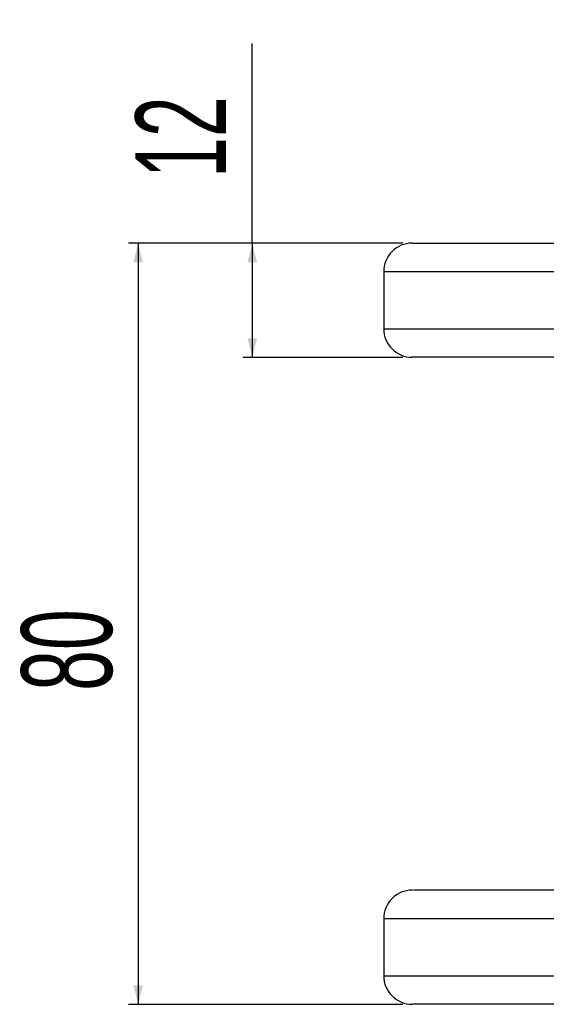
# Model space of a CAD drawing. Header units: millimetres. Extents: x 10 to 1179, y 10 to 831.
# Tile 1 of 80: x 329 to 384, y 66 to 170. Entities that reach past the tile are written whole.
import ezdxf

# ---------------------------------------------------------------- set-up
doc = ezdxf.new("R2010")
doc.units = ezdxf.units.MM
doc.linetypes.add('HIDDEN', pattern=[1.905, 1.27, -0.635])
doc.layers.add('FORMAT', color=7, linetype='Continuous')
doc.styles.add('SLDTEXTSTYLE2', font='TXT', dxfattribs={"width": 0.605})
doc.dimstyles.new('SLDDIMSTYLE1', dxfattribs={"dimtxt": 9.245947, "dimasz": 2, "dimexe": 0, "dimexo": 0.0625, "dimgap": 2.311487, "dimtad": 1, "dimrnd": 1e-09, "dimzin": 12, "dimdsep": 46, "dimtxsty": 'SLDTEXTSTYLE2', "dimsah": 1, "dimcen": 0.09, "dimadec": 0, "dimazin": 3, "dimtfac": 1, "dimtofl": 0, "dimtmove": 0, "dimatfit": 3, "dimfxl": 0, "dimfrac": 2, "dimtolj": 1, "dimtzin": 12, "dimarcsym": 0})

# ---------------------------------------------------------------- blocks, each defined once
blk = doc.blocks.new('_D_8')
at = {"layer": 'FORMAT'}
for p, q in [((368.81, 146.27), (339.99, 146.27)), ((340.99, 146.27), (340.99, 66.27)), ((368.81, 66.27), (339.99, 66.27))]:
    blk.add_line(p, q, dxfattribs=at)
for points in [[(340.99, 146.27), (340.49, 144.27), (341.49, 144.27)], [(340.99, 66.27), (341.49, 68.27), (340.49, 68.27)]]:
    blk.add_solid(points, dxfattribs=at)
at = {"layer": 'FORMAT', "insert": (328.71, 99.22), "char_height": 9.525, "attachment_point": 1, "rotation": 90, "style": 'SLDTEXTSTYLE2'}
blk.add_mtext('80', dxfattribs=at)
blk = doc.blocks.new('_D_9')
at = {"layer": 'FORMAT'}
for p, q in [((352.99, 146.27), (352.99, 167.24)), ((368.81, 146.27), (351.99, 146.27)), ((352.99, 146.27), (352.99, 134.27)), ((368.81, 134.27), (351.99, 134.27))]:
    blk.add_line(p, q, dxfattribs=at)
for points in [[(352.99, 146.27), (352.49, 144.27), (353.49, 144.27)], [(352.99, 134.27), (353.49, 136.27), (352.49, 136.27)]]:
    blk.add_solid(points, dxfattribs=at)
at = {"layer": 'FORMAT', "insert": (340.71, 153.13), "char_height": 9.525, "attachment_point": 1, "rotation": 90, "style": 'SLDTEXTSTYLE2'}
blk.add_mtext('12', dxfattribs=at)

msp = doc.modelspace()

# ---------------------------------------------------------------- linework, layer by layer
at = {"color": 7, "linetype": 'HIDDEN', "lineweight": 18}
for p, q in [((369.8, 146.274), (369.869, 146.274)), ((369.8, 134.274), (369.812, 134.274)), ((369.894, 134.276), (369.806, 134.274)), ((369.8, 78.274), (369.869, 78.274)), ((369.894, 66.276), (369.806, 66.274))]:
    msp.add_line(p, q, dxfattribs=at)
at = {"color": 7, "linetype": 'Continuous', "lineweight": 25}
for p, q in [((366.796, 143.274), (366.796, 137.274)), ((366.83, 143.274), (366.827, 143.274)), ((432.654, 78.274), (369.915, 78.274)), ((366.796, 75.274), (366.796, 69.274)), ((366.83, 75.274), (366.827, 75.274))]:
    msp.add_line(p, q, dxfattribs=at)
for centre, start, end in [((369.797, 143.275), 89.95169, 180.10629), ((369.799, 137.274), 180.01752, 270.12317), ((369.797, 75.275), 89.95165, 180.10637), ((369.799, 69.274), 180.0175, 270.12319)]:
    msp.add_arc(centre, 3, start, end, dxfattribs=at)
for points, knots in [([(369.823, 146.274), (369.816, 146.274), (369.798, 146.274), (370.074, 146.274), (370.5, 146.274), (370.97, 146.274), (371.578, 146.274), (372.448, 146.274), (373.865, 146.274), (375.383, 146.274), (377.105, 146.274), (378.522, 146.274), (380.082, 146.274), (382.376, 146.274), (386.499, 146.274), (392.367, 146.274), (398.585, 146.274), (403.252, 146.274), (406.34, 146.274), (408.611, 146.274), (410.753, 146.274), (413.474, 146.274), (416.086, 146.274), (418.473, 146.274), (420.67, 146.274), (423.945, 146.274), (427.295, 146.274), (430.584, 146.274), (431.965, 146.274), (432.654, 146.274)], [0, 0, 0, 0, 0.0129249, 0.0348852, 0.0568922, 0.0779782, 0.0990331, 0.1209699, 0.1429558, 0.1879146, 0.2107758, 0.2336155, 0.2556379, 0.2776705, 0.3239522, 0.4088152, 0.4941267, 0.5491884, 0.5770701, 0.6048633, 0.6301893, 0.6555549, 0.708253, 0.7335214, 0.7587973, 0.8107171, 0.9050524, 0.9525788, 1, 1, 1, 1]), ([(366.806, 137.274), (366.802, 137.274), (366.792, 137.274), (366.802, 137.274), (366.808, 137.274)], [0, 0, 0, 0, 0.3916197, 1, 1, 1, 1]), ([(432.654, 134.274), (431.903, 134.274), (430.397, 134.274), (427.675, 134.274), (424.985, 134.274), (422.232, 134.274), (419.319, 134.274), (416.199, 134.274), (412.968, 134.274), (409.821, 134.274), (406.46, 134.274), (402.473, 134.274), (397.826, 134.274), (392.557, 134.274), (387.314, 134.274), (383.002, 134.274), (379.686, 134.274), (377.358, 134.274), (375.208, 134.274), (373.22, 134.274), (371.476, 134.274), (370.585, 134.274), (369.883, 134.274), (369.821, 134.274), (369.8, 134.274)], [0, 0, 0, 0, 0.0515068, 0.1031422, 0.155363, 0.2075589, 0.2544816, 0.3024948, 0.3420865, 0.3823586, 0.4214624, 0.4620153, 0.5256491, 0.5892776, 0.653692, 0.7180142, 0.7497008, 0.7827101, 0.8234377, 0.8647383, 0.9014342, 0.9395425, 0.9793971, 1, 1, 1, 1]), ([(366.806, 69.274), (366.802, 69.274), (366.792, 69.274), (366.802, 69.274), (366.808, 69.274)], [0, 0, 0, 0, 0.3916197, 1, 1, 1, 1]), ([(432.654, 66.274), (431.661, 66.274), (429.67, 66.274), (425.99, 66.274), (422.553, 66.274), (419.29, 66.274), (416.174, 66.274), (412.967, 66.274), (410.144, 66.274), (407.564, 66.274), (405.336, 66.274), (402.076, 66.274), (397.786, 66.274), (392.485, 66.274), (387.264, 66.274), (382.964, 66.274), (379.692, 66.274), (377.333, 66.274), (375.199, 66.274), (373.183, 66.274), (371.556, 66.274), (370.636, 66.274), (370.099, 66.274), (369.822, 66.274), (369.859, 66.274), (369.868, 66.274)], [0, 0, 0, 0, 0.0688952, 0.1380729, 0.2072408, 0.2546346, 0.3019081, 0.3417896, 0.381601, 0.407969, 0.4345283, 0.4610809, 0.5249768, 0.5889893, 0.6528647, 0.7165739, 0.7488102, 0.7810478, 0.8219166, 0.8628881, 0.9001144, 0.9373948, 0.9643508, 0.9913439, 1, 1, 1, 1])]:
    msp.add_open_spline(points, degree=3, knots=knots, dxfattribs=at)
at = {"color": 8, "linetype": 'Continuous', "lineweight": 25}
for points, knots in [([(435.288, 143.274), (435.288, 143.274), (434.676, 143.274), (433.115, 143.274), (429.778, 143.274), (426.214, 143.274), (422.704, 143.274), (420.271, 143.274), (418.279, 143.274), (416.156, 143.274), (413.916, 143.274), (411.578, 143.274), (409.131, 143.274), (406.622, 143.274), (403.247, 143.274), (398.295, 143.274), (391.769, 143.274), (385.627, 143.274), (381.176, 143.274), (378.541, 143.274), (376.73, 143.274), (375.127, 143.274), (373.191, 143.274), (371.487, 143.274), (369.903, 143.274), (368.901, 143.274), (368.163, 143.274), (367.602, 143.274), (367.125, 143.274), (366.815, 143.274), (366.826, 143.274), (366.83, 143.274)], [0, 0, 0, 0, 0.0000007, 0.0448337, 0.0897558, 0.1804999, 0.2318209, 0.2580325, 0.2842372, 0.3107047, 0.3371803, 0.3645785, 0.3919385, 0.4192497, 0.4466232, 0.5026294, 0.5826568, 0.6630743, 0.7099695, 0.7341739, 0.7583718, 0.7811806, 0.8040052, 0.8507501, 0.8730392, 0.8952908, 0.9185099, 0.9417658, 0.9640992, 0.9863954, 1, 1, 1, 1]), ([(366.808, 137.274), (366.822, 137.274), (366.852, 137.274), (367.22, 137.274), (367.822, 137.274), (368.553, 137.274), (369.678, 137.274), (371.055, 137.274), (372.934, 137.274), (375.347, 137.274), (378.08, 137.274), (380.924, 137.274), (383.734, 137.274), (387.273, 137.274), (391.768, 137.274), (397.254, 137.274), (402.202, 137.274), (405.965, 137.274), (408.523, 137.274), (411.026, 137.274), (414.033, 137.274), (417.631, 137.274), (421.154, 137.274), (424.341, 137.274), (427.261, 137.274), (430.076, 137.274), (432.91, 137.274), (434.494, 137.274), (435.288, 137.274)], [0, 0, 0, 0, 0.0187458, 0.0406593, 0.062706, 0.1019529, 0.1221631, 0.142594, 0.1835342, 0.2248652, 0.2600403, 0.296657, 0.3266063, 0.3565754, 0.4168386, 0.4778383, 0.5389901, 0.5803388, 0.601385, 0.6227085, 0.6634435, 0.7050203, 0.7528523, 0.802053, 0.8512769, 0.9005924, 0.9501823, 1, 1, 1, 1]), ([(435.288, 75.274), (435.288, 75.274), (434.676, 75.274), (433.115, 75.274), (429.778, 75.274), (426.214, 75.274), (422.704, 75.274), (420.271, 75.274), (418.279, 75.274), (416.156, 75.274), (413.916, 75.274), (411.578, 75.274), (409.131, 75.274), (406.622, 75.274), (403.247, 75.274), (398.295, 75.274), (391.769, 75.274), (385.627, 75.274), (381.176, 75.274), (378.541, 75.274), (376.73, 75.274), (375.127, 75.274), (373.191, 75.274), (371.487, 75.274), (369.903, 75.274), (368.901, 75.274), (368.163, 75.274), (367.602, 75.274), (367.125, 75.274), (366.815, 75.274), (366.826, 75.274), (366.83, 75.274)], [0, 0, 0, 0, 0.0000007, 0.0448337, 0.0897558, 0.1804999, 0.2318209, 0.2580325, 0.2842372, 0.3107047, 0.3371803, 0.3645785, 0.3919385, 0.4192497, 0.4466232, 0.5026294, 0.5826568, 0.6630743, 0.7099695, 0.7341739, 0.7583718, 0.7811806, 0.8040052, 0.8507501, 0.8730392, 0.8952908, 0.9185099, 0.9417658, 0.9640992, 0.9863954, 1, 1, 1, 1]), ([(366.808, 69.274), (366.822, 69.274), (366.852, 69.274), (367.22, 69.274), (367.822, 69.274), (368.553, 69.274), (369.678, 69.274), (371.055, 69.274), (372.935, 69.274), (375.347, 69.274), (378.08, 69.274), (380.921, 69.274), (383.738, 69.274), (387.27, 69.274), (391.769, 69.274), (397.254, 69.274), (402.202, 69.274), (405.965, 69.274), (408.523, 69.274), (411.026, 69.274), (414.033, 69.274), (417.631, 69.274), (421.154, 69.274), (424.341, 69.274), (427.261, 69.274), (430.076, 69.274), (432.91, 69.274), (434.494, 69.274), (435.288, 69.274)], [0, 0, 0, 0, 0.0187459, 0.0406595, 0.0627063, 0.1019534, 0.1221637, 0.1425947, 0.1835351, 0.2248663, 0.2600416, 0.2966585, 0.3265762, 0.3565723, 0.4168357, 0.4778357, 0.5389879, 0.5803368, 0.6013831, 0.6227066, 0.6634418, 0.7050189, 0.7528511, 0.8020521, 0.8512761, 0.9005919, 0.950182, 1, 1, 1, 1])]:
    msp.add_open_spline(points, degree=3, knots=knots, dxfattribs=at)
at = {"color": 7, "linetype": 'HIDDEN', "lineweight": 18}
for points, knots in [([(367.049, 143.274), (367.222, 143.274), (367.581, 143.274), (368.913, 143.274), (370.835, 143.274), (373.084, 143.274), (375.752, 143.274), (381.014, 143.274), (386.958, 143.274), (393.527, 143.274), (398.003, 143.274), (401.91, 143.274), (405.193, 143.274), (408.113, 143.274), (410.128, 143.274), (411.135, 143.274)], [0, 0, 0, 0, 0.0531724, 0.1102517, 0.1635254, 0.2180146, 0.27012, 0.3227244, 0.5125991, 0.6077328, 0.7028366, 0.7765722, 0.8502536, 0.9251252, 1, 1, 1, 1]), ([(411.135, 137.274), (409.635, 137.274), (407.383, 137.274), (404.294, 137.274), (401.746, 137.274), (398.989, 137.274), (395.143, 137.274), (388.207, 137.274), (381.043, 137.274), (374.79, 137.274), (372.048, 137.274), (369.951, 137.274), (368.312, 137.274), (367.408, 137.274), (367.145, 137.274), (367.028, 137.274)], [0, 0, 0, 0, 0.1126712, 0.1690592, 0.2254189, 0.2826401, 0.3398791, 0.4548674, 0.6840265, 0.7441823, 0.8050961, 0.8560616, 0.9080971, 0.9589025, 1, 1, 1, 1]), ([(367.049, 75.274), (367.222, 75.274), (367.581, 75.274), (368.913, 75.274), (370.835, 75.274), (373.084, 75.274), (375.752, 75.274), (381.014, 75.274), (386.958, 75.274), (393.527, 75.274), (398.003, 75.274), (401.91, 75.274), (405.193, 75.274), (408.113, 75.274), (410.128, 75.274), (411.135, 75.274)], [0, 0, 0, 0, 0.0531724, 0.1102517, 0.1635254, 0.2180146, 0.27012, 0.3227244, 0.5125991, 0.6077328, 0.7028366, 0.7765722, 0.8502536, 0.9251252, 1, 1, 1, 1]), ([(411.135, 69.274), (409.632, 69.274), (407.378, 69.274), (404.307, 69.274), (401.747, 69.274), (398.989, 69.274), (395.144, 69.274), (388.206, 69.274), (381.043, 69.274), (374.79, 69.274), (372.048, 69.274), (369.951, 69.274), (368.312, 69.274), (367.408, 69.274), (367.145, 69.274), (367.028, 69.274)], [0, 0, 0, 0, 0.1126702, 0.1689304, 0.2254267, 0.2825876, 0.3398847, 0.454872, 0.6840292, 0.7441845, 0.8050978, 0.8560629, 0.9080979, 0.9589028, 1, 1, 1, 1])]:
    msp.add_open_spline(points, degree=3, knots=knots, dxfattribs=at)

# ---------------------------------------------------------------- dimensions: what is measured, and where the dimension line sits
at = {"layer": 'FORMAT'}
for base, p2, picture, middle in [((352.985, 134.274), (369.796, 134.274), '_D_9', (352.985, 160.187)), ((340.985, 66.274), (369.796, 66.274), '_D_8', (340.985, 106.274))]:
    dim = msp.add_linear_dim(base=base, p1=(369.796, 146.274), p2=p2, angle=90, dimstyle='SLDDIMSTYLE1', dxfattribs=at)
    dim.commit()
    dim.dimension.update_dxf_attribs({"geometry": picture, "text_midpoint": middle, "dimtype": 160})

doc.saveas('drawing.dxf')
